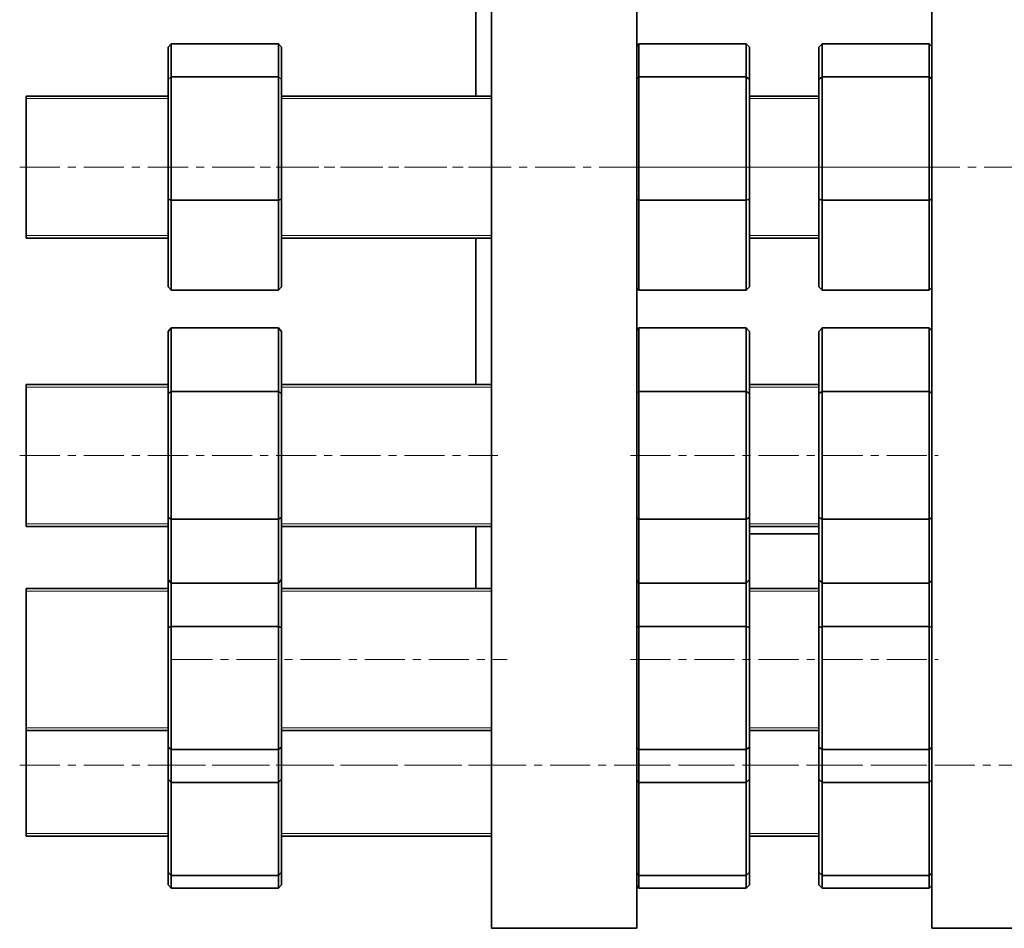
# Model space of a CAD drawing. Header units: millimetres. Extents: x -533 to 1342, y 1 to 1202.
# Tile 1 of 7: x -514 to -202, y 117 to 405. Entities that reach past the tile are written whole.
import ezdxf

# ---------------------------------------------------------------- set-up
doc = ezdxf.new("R2010")
doc.units = ezdxf.units.MM
doc.linetypes.add('CENTERX2', pattern=[20.32, 12.7, -2.54, 2.54, -2.54])
doc.layers.add('NOTE', color=7, linetype='Continuous')

msp = doc.modelspace()

# ---------------------------------------------------------------- linework, layer by layer
at = {"color": 7, "linetype": 'Continuous', "lineweight": 35}
for p, q in [((-364.69, 117.11), (-364.69, 659.61)), ((-318.69, 117.11), (-318.69, 659.61)), ((-225.19, 117.11), (-225.19, 659.61)), ((-369.69, 380.77), (-369.69, 447.68)), ((-466.19, 397.31), (-467.19, 396.19)), ((-466.19, 397.31), (-466.19, 386.85)), ((-432.19, 397.31), (-466.19, 397.31)), ((-432.19, 386.85), (-432.19, 397.31)), ((-431.19, 396.19), (-432.19, 397.31)), ((-317.97, 397.31), (-318.69, 396.51)), ((-317.97, 397.31), (-317.97, 386.85)), ((-283.97, 397.31), (-317.97, 397.31)), ((-283.97, 386.85), (-283.97, 397.31)), ((-282.97, 396.19), (-283.97, 397.31)), ((-259.96, 397.31), (-260.96, 396.19)), ((-259.96, 397.31), (-259.96, 386.85)), ((-225.96, 397.31), (-259.96, 397.31)), ((-225.96, 386.85), (-225.96, 397.31)), ((-225.19, 396.46), (-225.96, 397.31)), ((-467.19, 386.03), (-467.19, 396.19)), ((-431.19, 396.19), (-431.19, 386.03)), ((-282.97, 396.19), (-282.97, 386.03)), ((-260.96, 386.03), (-260.96, 396.19)), ((-467.19, 386.03), (-466.19, 386.85)), ((-467.19, 348.11), (-467.19, 386.03)), ((-466.19, 386.85), (-466.19, 347.81)), ((-432.19, 386.85), (-466.19, 386.85)), ((-432.19, 347.81), (-432.19, 386.85)), ((-431.19, 386.03), (-432.19, 386.85)), ((-431.19, 386.03), (-431.19, 348.11)), ((-318.69, 386.26), (-317.97, 386.85)), ((-317.97, 386.85), (-317.97, 347.81)), ((-283.97, 386.85), (-317.97, 386.85)), ((-283.97, 347.81), (-283.97, 386.85)), ((-282.97, 386.03), (-283.97, 386.85)), ((-282.97, 386.03), (-282.97, 348.11)), ((-260.96, 386.03), (-259.96, 386.85)), ((-260.96, 348.11), (-260.96, 386.03)), ((-259.96, 386.85), (-259.96, 347.81)), ((-225.96, 386.85), (-259.96, 386.85)), ((-225.96, 347.81), (-225.96, 386.85)), ((-225.19, 386.22), (-225.96, 386.85)), ((-467.19, 380.77), (-512.19, 380.77)), ((-512.19, 335.77), (-512.19, 380.77)), ((-364.69, 380.77), (-431.19, 380.77)), ((-260.96, 380.77), (-282.97, 380.77)), ((-467.19, 320.35), (-467.19, 348.11)), ((-467.19, 348.11), (-466.19, 347.81)), ((-466.19, 347.81), (-466.19, 319.23)), ((-432.19, 347.81), (-466.19, 347.81)), ((-432.19, 347.81), (-431.19, 348.11)), ((-432.19, 319.23), (-432.19, 347.81)), ((-431.19, 348.11), (-431.19, 320.35)), ((-318.69, 348.03), (-317.97, 347.81)), ((-317.97, 347.81), (-317.97, 319.23)), ((-283.97, 347.81), (-317.97, 347.81)), ((-283.97, 347.81), (-282.97, 348.11)), ((-283.97, 319.23), (-283.97, 347.81)), ((-282.97, 348.11), (-282.97, 320.35)), ((-260.96, 320.35), (-260.96, 348.11)), ((-260.96, 348.11), (-259.96, 347.81)), ((-259.96, 347.81), (-259.96, 319.23)), ((-225.96, 347.81), (-259.96, 347.81)), ((-225.96, 347.81), (-225.19, 348.04)), ((-225.96, 319.23), (-225.96, 347.81)), ((-512.19, 335.77), (-467.19, 335.77)), ((-431.19, 335.77), (-364.69, 335.77)), ((-369.69, 289.4), (-369.69, 335.77)), ((-282.97, 335.77), (-260.96, 335.77)), ((-467.19, 320.35), (-466.19, 319.23)), ((-432.19, 319.23), (-466.19, 319.23)), ((-432.19, 319.23), (-431.19, 320.35)), ((-318.69, 320.04), (-317.97, 319.23)), ((-283.97, 319.23), (-317.97, 319.23)), ((-283.97, 319.23), (-282.97, 320.35)), ((-260.96, 320.35), (-259.96, 319.23)), ((-225.96, 319.23), (-259.96, 319.23)), ((-225.96, 319.23), (-225.19, 320.09)), ((-466.19, 307.31), (-467.19, 306.16)), ((-467.19, 286.53), (-467.19, 306.16)), ((-466.19, 307.31), (-466.19, 287.11)), ((-432.19, 307.31), (-466.19, 307.31)), ((-432.19, 287.11), (-432.19, 307.31)), ((-431.19, 306.16), (-432.19, 307.31)), ((-431.19, 306.16), (-431.19, 286.53)), ((-317.97, 307.31), (-318.69, 306.48)), ((-317.97, 307.31), (-317.97, 287.11)), ((-283.97, 307.31), (-317.97, 307.31)), ((-283.97, 287.11), (-283.97, 307.31)), ((-282.97, 306.16), (-283.97, 307.31)), ((-282.97, 306.16), (-282.97, 286.53)), ((-259.96, 307.31), (-260.96, 306.16)), ((-260.96, 286.53), (-260.96, 306.16)), ((-259.96, 307.31), (-259.96, 287.11)), ((-225.96, 307.31), (-259.96, 307.31)), ((-225.96, 287.11), (-225.96, 307.31)), ((-225.19, 306.43), (-225.96, 307.31)), ((-467.19, 289.4), (-512.19, 289.4)), ((-512.19, 244.4), (-512.19, 289.4)), ((-467.19, 286.53), (-466.19, 287.11)), ((-466.19, 287.11), (-466.19, 246.69)), ((-432.19, 287.11), (-466.19, 287.11)), ((-432.19, 246.69), (-432.19, 287.11)), ((-431.19, 286.53), (-432.19, 287.11)), ((-364.69, 289.4), (-431.19, 289.4)), ((-318.69, 286.69), (-317.97, 287.11)), ((-317.97, 287.11), (-317.97, 246.69)), ((-283.97, 287.11), (-317.97, 287.11)), ((-283.97, 246.69), (-283.97, 287.11)), ((-282.97, 286.53), (-283.97, 287.11)), ((-260.96, 289.4), (-282.97, 289.4)), ((-260.96, 286.53), (-259.96, 287.11)), ((-259.96, 287.11), (-259.96, 246.69)), ((-225.96, 287.11), (-259.96, 287.11)), ((-225.96, 246.69), (-225.96, 287.11)), ((-225.19, 286.66), (-225.96, 287.11)), ((-467.19, 247.27), (-467.19, 286.53)), ((-431.19, 286.53), (-431.19, 247.27)), ((-282.97, 286.53), (-282.97, 247.27)), ((-260.96, 247.27), (-260.96, 286.53)), ((-467.19, 227.64), (-467.19, 247.27)), ((-467.19, 247.27), (-466.19, 246.69)), ((-466.19, 246.69), (-466.19, 226.48)), ((-432.19, 246.69), (-466.19, 246.69)), ((-432.19, 246.69), (-431.19, 247.27)), ((-432.19, 226.48), (-432.19, 246.69)), ((-431.19, 247.27), (-431.19, 227.64)), ((-318.69, 247.11), (-317.97, 246.69)), ((-317.97, 246.69), (-317.97, 226.48)), ((-283.97, 246.69), (-317.97, 246.69)), ((-283.97, 246.69), (-282.97, 247.27)), ((-283.97, 226.48), (-283.97, 246.69)), ((-282.97, 247.27), (-282.97, 227.64)), ((-260.96, 247.27), (-259.96, 246.69)), ((-260.96, 227.64), (-260.96, 247.27)), ((-259.96, 246.69), (-259.96, 226.48)), ((-225.96, 246.69), (-259.96, 246.69)), ((-225.96, 246.69), (-225.19, 247.13)), ((-225.96, 226.48), (-225.96, 246.69)), ((-512.19, 244.4), (-467.19, 244.4)), ((-431.19, 244.4), (-364.69, 244.4)), ((-369.69, 224.79), (-369.69, 244.4)), ((-282.97, 244.4), (-260.96, 244.4)), ((-282.97, 242.11), (-260.96, 242.11)), ((-467.19, 224.79), (-512.19, 224.79)), ((-512.19, 179.79), (-512.19, 224.79)), ((-467.19, 227.64), (-466.19, 226.48)), ((-467.19, 212.45), (-467.19, 227.64)), ((-432.19, 226.48), (-466.19, 226.48)), ((-466.19, 226.48), (-466.19, 212.75)), ((-432.19, 226.48), (-431.19, 227.64)), ((-432.19, 212.75), (-432.19, 226.48)), ((-431.19, 227.64), (-431.19, 212.45)), ((-364.69, 224.79), (-431.19, 224.79)), ((-318.69, 227.32), (-317.97, 226.48)), ((-283.97, 226.48), (-317.97, 226.48)), ((-317.97, 226.48), (-317.97, 212.75)), ((-283.97, 226.48), (-282.97, 227.64)), ((-283.97, 212.75), (-283.97, 226.48)), ((-282.97, 227.64), (-282.97, 212.45)), ((-260.96, 224.79), (-282.97, 224.79)), ((-260.96, 227.64), (-259.96, 226.48)), ((-260.96, 212.45), (-260.96, 227.64)), ((-225.96, 226.48), (-259.96, 226.48)), ((-259.96, 226.48), (-259.96, 212.75)), ((-225.96, 226.48), (-225.19, 227.37)), ((-225.96, 212.75), (-225.96, 226.48)), ((-467.19, 212.45), (-466.19, 212.75)), ((-467.19, 174.53), (-467.19, 212.45)), ((-432.19, 212.75), (-466.19, 212.75)), ((-466.19, 212.75), (-466.19, 173.71)), ((-432.19, 173.71), (-432.19, 212.75)), ((-431.19, 212.45), (-432.19, 212.75)), ((-431.19, 212.45), (-431.19, 174.53)), ((-318.69, 212.53), (-317.97, 212.75)), ((-283.97, 212.75), (-317.97, 212.75)), ((-317.97, 212.75), (-317.97, 173.71)), ((-283.97, 173.71), (-283.97, 212.75)), ((-282.97, 212.45), (-283.97, 212.75)), ((-282.97, 212.45), (-282.97, 174.53)), ((-260.96, 212.45), (-259.96, 212.75)), ((-260.96, 174.53), (-260.96, 212.45)), ((-225.96, 212.75), (-259.96, 212.75)), ((-259.96, 212.75), (-259.96, 173.71)), ((-225.96, 173.71), (-225.96, 212.75)), ((-225.19, 212.52), (-225.96, 212.75)), ((-512.19, 179.79), (-467.19, 179.79)), ((-512.19, 146.34), (-512.19, 179.79)), ((-431.19, 179.79), (-364.69, 179.79)), ((-282.97, 179.79), (-260.96, 179.79)), ((-467.19, 174.53), (-466.19, 173.71)), ((-467.19, 164.37), (-467.19, 174.53)), ((-432.19, 173.71), (-466.19, 173.71)), ((-466.19, 173.71), (-466.19, 163.25)), ((-432.19, 173.71), (-431.19, 174.53)), ((-432.19, 163.25), (-432.19, 173.71)), ((-431.19, 174.53), (-431.19, 164.37)), ((-318.69, 174.3), (-317.97, 173.71)), ((-283.97, 173.71), (-317.97, 173.71)), ((-317.97, 173.71), (-317.97, 163.25)), ((-283.97, 173.71), (-282.97, 174.53)), ((-283.97, 163.25), (-283.97, 173.71)), ((-282.97, 174.53), (-282.97, 164.37)), ((-260.96, 174.53), (-259.96, 173.71)), ((-260.96, 164.37), (-260.96, 174.53)), ((-225.96, 173.71), (-259.96, 173.71)), ((-259.96, 173.71), (-259.96, 163.25)), ((-225.96, 173.71), (-225.19, 174.34)), ((-225.96, 163.25), (-225.96, 173.71)), ((-467.19, 164.37), (-466.19, 163.25)), ((-467.19, 134.84), (-467.19, 164.37)), ((-432.19, 163.25), (-466.19, 163.25)), ((-466.19, 163.25), (-466.19, 133.84)), ((-432.19, 163.25), (-431.19, 164.37)), ((-432.19, 133.84), (-432.19, 163.25)), ((-431.19, 164.37), (-431.19, 134.84)), ((-318.69, 164.05), (-317.97, 163.25)), ((-283.97, 163.25), (-317.97, 163.25)), ((-317.97, 163.25), (-317.97, 133.84)), ((-283.97, 163.25), (-282.97, 164.37)), ((-283.97, 133.84), (-283.97, 163.25)), ((-282.97, 164.37), (-282.97, 134.84)), ((-260.96, 164.37), (-259.96, 163.25)), ((-260.96, 134.84), (-260.96, 164.37)), ((-225.96, 163.25), (-259.96, 163.25)), ((-259.96, 163.25), (-259.96, 133.84)), ((-225.96, 163.25), (-225.19, 164.11)), ((-225.96, 133.84), (-225.96, 163.25)), ((-512.19, 146.34), (-467.19, 146.34)), ((-431.19, 146.34), (-364.69, 146.34)), ((-282.97, 146.34), (-260.96, 146.34)), ((-467.19, 134.84), (-466.19, 133.84)), ((-467.19, 130.92), (-467.19, 134.84)), ((-432.19, 133.84), (-431.19, 134.84)), ((-431.19, 134.84), (-431.19, 130.92)), ((-318.69, 134.56), (-317.97, 133.84)), ((-283.97, 133.84), (-282.97, 134.84)), ((-282.97, 134.84), (-282.97, 130.92)), ((-260.96, 134.84), (-259.96, 133.84)), ((-260.96, 130.92), (-260.96, 134.84)), ((-225.96, 133.84), (-225.19, 134.61)), ((-432.19, 133.84), (-466.19, 133.84)), ((-466.19, 133.84), (-466.19, 129.81)), ((-432.19, 129.81), (-432.19, 133.84)), ((-283.97, 133.84), (-317.97, 133.84)), ((-317.97, 133.84), (-317.97, 129.81)), ((-283.97, 129.81), (-283.97, 133.84)), ((-225.96, 133.84), (-259.96, 133.84)), ((-259.96, 133.84), (-259.96, 129.81)), ((-225.96, 129.81), (-225.96, 133.84)), ((-467.19, 130.92), (-466.19, 129.81)), ((-432.19, 129.81), (-466.19, 129.81)), ((-432.19, 129.81), (-431.19, 130.92)), ((-318.69, 130.61), (-317.97, 129.81)), ((-283.97, 129.81), (-317.97, 129.81)), ((-283.97, 129.81), (-282.97, 130.92)), ((-260.96, 130.92), (-259.96, 129.81)), ((-225.96, 129.81), (-259.96, 129.81)), ((-225.96, 129.81), (-225.19, 130.66)), ((-364.69, 117.11), (-318.69, 117.11)), ((-225.19, 117.11), (-179.19, 117.11))]:
    msp.add_line(p, q, dxfattribs=at)
at = {"color": 7, "linetype": 'Continuous', "lineweight": 18}
for p, q in [((-467.19, 379.94), (-512.19, 379.94)), ((-364.69, 379.94), (-431.19, 379.94)), ((-260.96, 379.94), (-282.97, 379.94)), ((-512.19, 336.6), (-467.19, 336.6)), ((-431.19, 336.6), (-364.69, 336.6)), ((-282.97, 336.6), (-260.96, 336.6)), ((-467.19, 288.57), (-512.19, 288.57)), ((-364.69, 288.57), (-431.19, 288.57)), ((-260.96, 288.57), (-282.97, 288.57)), ((-512.19, 245.23), (-467.19, 245.23)), ((-431.19, 245.23), (-364.69, 245.23)), ((-282.97, 245.23), (-260.96, 245.23)), ((-467.19, 223.96), (-512.19, 223.96)), ((-364.69, 223.96), (-431.19, 223.96)), ((-260.96, 223.96), (-282.97, 223.96)), ((-512.19, 180.62), (-467.19, 180.62)), ((-431.19, 180.62), (-364.69, 180.62)), ((-282.97, 180.62), (-260.96, 180.62)), ((-512.19, 147.17), (-467.19, 147.17)), ((-431.19, 147.17), (-364.69, 147.17)), ((-282.97, 147.17), (-260.96, 147.17))]:
    msp.add_line(p, q, dxfattribs=at)
at = {"layer": 'NOTE', "linetype": 'CENTERX2', "lineweight": 18}
for p, q in [((-514.19, 358.27), (-362.69, 358.27)), ((-452.46, 358.27), (-65.51, 358.27)), ((-320.69, 358.27), (-223.19, 358.27)), ((-514.19, 266.9), (-362.69, 266.9)), ((-320.69, 266.9), (-223.19, 266.9)), ((-465.83, 202.29), (-359.69, 202.29)), ((-320.69, 202.29), (-223.19, 202.29)), ((-514.19, 168.84), (-362.69, 168.84)), ((-468.04, 168.84), (-21.19, 168.84)), ((-320.69, 168.84), (-223.19, 168.84))]:
    msp.add_line(p, q, dxfattribs=at)

doc.saveas('drawing.dxf')
